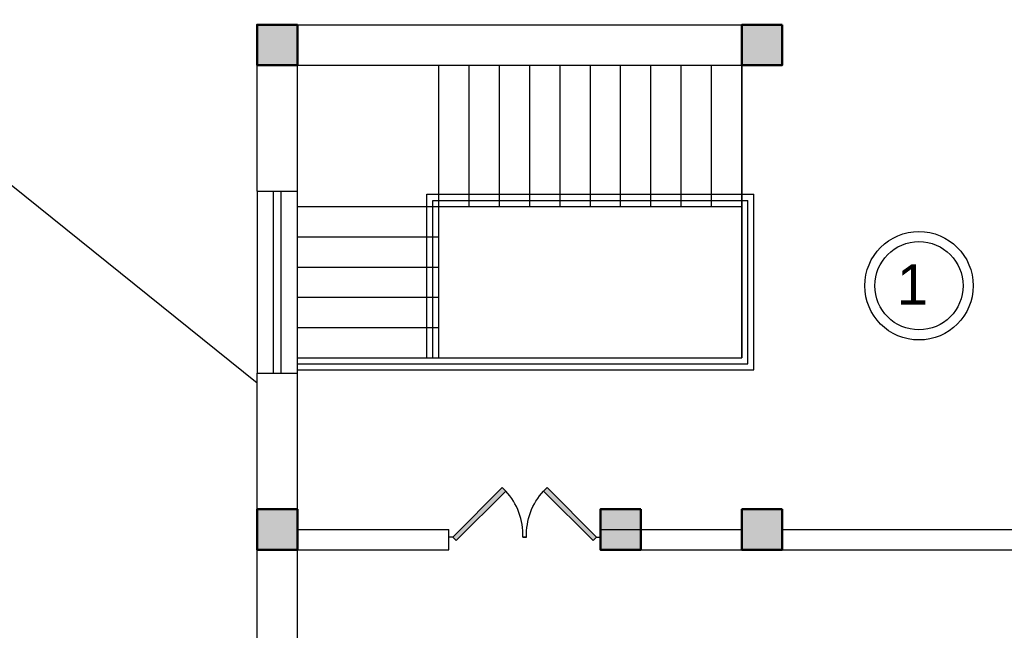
# Model space of a CAD drawing. Header units: millimetres. Extents: x 151654 to 877351, y 70322 to 154322.
# Tile 111 of 173: x 368902 to 378650, y 99656 to 105704. Entities that reach past the tile are written whole.
import ezdxf

# ---------------------------------------------------------------- set-up
doc = ezdxf.new("R2010")
doc.units = ezdxf.units.MM
doc.layers.add('kolonn', color=7, linetype='Continuous')
doc.styles.get("Standard").update_dxf_attribs({"font": 'arial.ttf'})

# ---------------------------------------------------------------- blocks, each defined once
blk = doc.blocks.new('ghsdd')
at = {"ltscale": 50, "true_color": 0x757575}
h = blk.add_hatch(color=8, dxfattribs=at)
h.paths.add_polyline_path([(0, 200), (-200, 200), (-200, 0), (0, 0)])
h.paths.add_polyline_path([(200, 0), (200, 200), (0, 200), (0, 0)])
h.paths.add_polyline_path([(0, 0), (-200, 0), (-200, -200), (0, -200)])
h.paths.add_polyline_path([(0, 0), (0, -200), (200, -200), (200, 0)])
at = {"lineweight": 50, "ltscale": 50}
blk.add_lwpolyline([(200, 200), (200, -200), (-200, -200), (-200, 200), (200, 200)], dxfattribs=at)
blk = doc.blocks.new('jfgjhsdf')
blk.add_hatch(color=1).paths.add_polyline_path([(-593, 731), (-637, 687), (0, 50), (44, 94)])
at = {"color": 1}
for p, q in [((0, 1000), (0, 950)), ((0, 50), (0, 0))]:
    blk.add_line(p, q, dxfattribs=at)
blk.add_lwpolyline([(0, 50), (-637, 687), (-593, 731), (44, 94), (0, 50)], dxfattribs=at)
blk.add_arc((-33, 130), 821, 87.662, 132.9147, dxfattribs=at)

msp = doc.modelspace()

# ---------------------------------------------------------------- linework, layer by layer
for p, q in [((371251.5, 102104.5), (365351.5, 106854.5)), ((373051.5, 102354.5), (373051.5, 105254.5)), ((373351.5, 103854.5), (373351.5, 105254.5)), ((373651.5, 103854.5), (373651.5, 105254.5)), ((373951.5, 103854.5), (373951.5, 105254.5)), ((374251.5, 103854.5), (374251.5, 105254.5)), ((374551.5, 103854.5), (374551.5, 105254.5)), ((374851.5, 103854.5), (374851.5, 105254.5)), ((375151.5, 103854.5), (375151.5, 105254.5)), ((375451.5, 103854.5), (375451.5, 105254.5)), ((375751.5, 103854.5), (375751.5, 105254.5)), ((376051.5, 102354.5), (376051.5, 105254.5)), ((376051.5, 105254.5), (376051.5, 102354.5)), ((371651.5, 103854.5), (376051.5, 103854.5)), ((371651.5, 103554.5), (373051.5, 103554.5)), ((371651.5, 103254.5), (373051.5, 103254.5)), ((371651.5, 102954.5), (373051.5, 102954.5)), ((371651.5, 102654.5), (373051.5, 102654.5)), ((371651.5, 102354.5), (376051.5, 102354.5))]:
    msp.add_line(p, q)
at = {"lineweight": 30}
for p, q in [((371251.5, 105654.5), (376451.5, 105654.5)), ((371251.5, 104004.5), (371251.5, 105654.5)), ((376451.5, 105254.5), (376451.5, 105654.5)), ((371651.5, 105254.5), (376451.5, 105254.5)), ((371651.5, 104004.5), (371651.5, 105254.5)), ((371251.5, 104004.5), (371651.5, 104004.5)), ((371251.5, 92254.5), (371251.5, 102204.5)), ((371251.5, 102204.5), (371651.5, 102204.5)), ((371651.5, 100654.5), (371651.5, 102204.5)), ((376051.5, 100854.5), (376451.5, 100854.5)), ((376051.5, 100854.5), (376051.5, 100654.5)), ((376451.5, 100854.5), (376451.5, 100654.5)), ((371651.5, 100654.5), (373151.5, 100654.5)), ((373151.5, 100454.5), (373151.5, 100654.5)), ((374651.5, 100454.5), (374651.5, 100654.5)), ((374651.5, 100654.5), (376051.5, 100654.5)), ((376451.5, 100654.5), (379051.5, 100654.5)), ((371651.5, 92654.5), (371651.5, 100454.5)), ((371651.5, 100454.5), (373151.5, 100454.5)), ((374651.5, 100454.5), (380851.5, 100454.5))]:
    msp.add_line(p, q, dxfattribs=at)
at = {"color": 1}
for p, q in [((371251.5, 104004.5), (371251.5, 102204.5)), ((371411.5, 104004.5), (371411.5, 102204.5)), ((371491.5, 102204.5), (371491.5, 104004.5)), ((371651.5, 102204.5), (371651.5, 104004.5)), ((372931.5, 102354.5), (372931.5, 103974.5)), ((372931.5, 103974.5), (376171.5, 103974.5)), ((376171.5, 102234.5), (376171.5, 103974.5)), ((372991.5, 102354.5), (372991.5, 103914.5)), ((372991.5, 103914.5), (376111.5, 103914.5)), ((376111.5, 102294.5), (376111.5, 103914.5)), ((371651.5, 102294.5), (376111.5, 102294.5)), ((371651.5, 102234.5), (376171.5, 102234.5))]:
    msp.add_line(p, q, dxfattribs=at)
for radius in [537, 437]:
    msp.add_circle((377805.4, 103068.7), radius, dxfattribs=at)

# ---------------------------------------------------------------- block references
at = {"yscale": 0.7692307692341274}
for p, xscale, zscale, rotation in [((373151.5, 100579.5), 0.7692307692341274, 0.7692307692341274, 270), ((374651.5, 100579.5), -0.7692307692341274, 0.7692307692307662, 90)]:
    msp.add_blockref('jfgjhsdf', p, dxfattribs=dict(at, xscale=xscale, zscale=zscale, rotation=rotation))
at = {"layer": 'kolonn'}
for p in [(371451.5, 105454.5), (376251.5, 105454.5), (371451.5, 100654.5), (374851.5, 100654.5), (376251.5, 100654.5)]:
    msp.add_blockref('ghsdd', p, dxfattribs=at)

# ---------------------------------------------------------------- texts
at = {"color": 1}
msp.add_text('1', height=400, dxfattribs=at).set_placement((377585.4, 102880.2))

doc.saveas('drawing.dxf')
